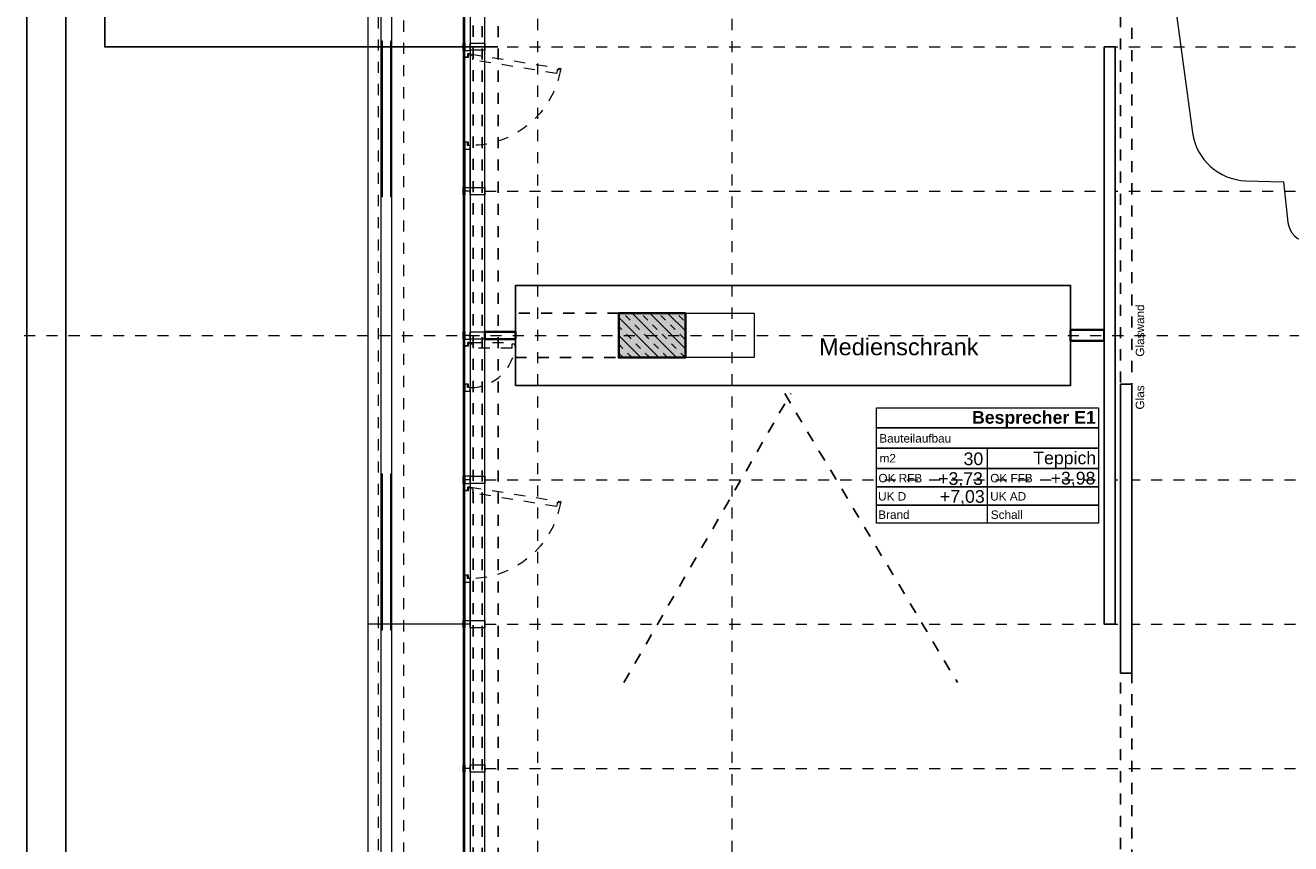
# Model space of a CAD drawing. Header units: metres. Extents: x -13 to 93, y -119 to 25.
# Tile 115 of 256: x -4.62 to 6.78, y -69.63 to -62.26. Entities that reach past the tile are written whole.
import ezdxf
from ezdxf.enums import TextEntityAlignment as Align

# ---------------------------------------------------------------- set-up
doc = ezdxf.new("R2010")
doc.units = ezdxf.units.M
doc.header["$LTSCALE"] = 0.00508
doc.header["$PDMODE"] = 1
doc.header["$PDSIZE"] = -2
for name, pattern in [('STYLE_05', [0.19684, 0.069505, -0.127335]), ('STYLE_06', [1.0537, 0.590515, -0.19684, 0.069505, -0.19684]), ('STYLE_11', [0.393677, 0.196838, -0.196838]), ('STYLE_14', [0.250778, 0.07164, -0.179138])]:
    doc.linetypes.add(name, pattern=pattern)
doc.layers.get('0').update_dxf_attribs({"lineweight": 18})
for name, color, linetype, lineweight in [('3-3-0 AW Fassade', 7, 'Continuous', 18), ('3-3-4 AFenster', 7, 'Continuous', 25), ('3-3-8 Sonnenschutz', 7, 'Continuous', 18), ('3-4-0-2 IW GK', 7, 'Continuous', 35), ('3-4-0-3 IW Glas', 7, 'Continuous', 25), ('3-4-3-1 IStützenBeton', 7, 'Continuous', 35), ('3-4-4 ITüren', 7, 'Continuous', 25), ('3-4-9 WSonstiges VED', 7, 'STYLE_11', 25), ('3-5-1-2 DeckenSprung VED', 7, 'STYLE_11', 25), ('3-5-9 DeckenSonstig VED', 7, 'STYLE_11', 25), ('3-7-1 Allg.Einbauten', 7, 'Continuous', 25), ('Ans-Kante', 7, 'Continuous', 18), ('Bemaßung', 7, 'Continuous', 18), ('Plan-Achse', 1, 'STYLE_06', 18), ('Plan-Achsen-Fassade', 1, 'STYLE_06', 18), ('Plan-Raumstempel', 7, 'Continuous', 13), ('Plan-Text', 7, 'Continuous', 13), ('Plan-Text-Hinweis', 7, 'Continuous', 13)]:
    doc.layers.add(name, color=color, linetype=linetype, lineweight=lineweight)
doc.layers.get('0').freeze()
doc.styles.add('Arial', font='ARIAL.TTF')
doc.styles.add('Arial (bold)', font='ARIALBD.TTF')
doc.dimstyles.new('MTZ_200', dxfattribs={"dimtxt": 0.075762, "dimasz": 0.000706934, "dimexe": 0.001, "dimexo": 0.003, "dimgap": 0.0001, "dimtad": 1, "dimdec": 4, "dimzin": 11, "dimtxsty": 'Arial', "dimblk": 'VW_SLASH', "dimcen": 0, "dimdle": 0.001, "dimazin": 0, "dimtfac": 1, "dimtdec": 4, "dimtix": 1, "dimtmove": 0, "dimatfit": 0, "dimldrblk": 'VW_FILLEDARROW', "dimfxl": 0, "dimfrac": 2, "dimtolj": 1, "dimtzin": 11, "dimarcsym": 0})

# ---------------------------------------------------------------- blocks, each defined once
blk = doc.blocks.new('S_Profil_Fassade_Büro')
at = {"layer": '3-3-0 AW Fassade', "color": 7}
blk.add_line((-0.132, 0), (-0.195, 0), dxfattribs=at)
for points in [[(-0.195, 0.0325), (-0.182, 0.0325), (-0.182, -0.0325), (-0.195, -0.0325)], [(-0.132, 0.0325), (0, 0.0325), (0, -0.0325), (-0.132, -0.0325)]]:
    blk.add_lwpolyline(points, close=True, dxfattribs=at)
blk = doc.blocks.new('S_Fenster_GR_Feld')
at = {"layer": '3-3-0 AW Fassade', "color": 7}
blk.add_lwpolyline([(-0.05, 1.268), (0, 1.268), (0, 0.922), (-0.05, 0.922)], close=True, dxfattribs=at)
at = {"color": 7}
blk.add_wipeout([(-0.05, 0.095), (-0.025, 0.095), (-0.015, 0.095), (-0.015, 0.065), (0, 0.065), (0, 0.89), (-0.015, 0.89), (-0.015, 0.86), (-0.025, 0.86), (-0.05, 0.86)], dxfattribs=at).dxf.layer = '3-3-0 AW Fassade'
at = {"layer": '3-3-0 AW Fassade', "color": 7}
blk.add_lwpolyline([(-0.05, 0.095), (-0.025, 0.095), (-0.015, 0.095), (-0.015, 0.065), (0, 0.065), (0, 0.89), (-0.015, 0.89), (-0.015, 0.86), (-0.025, 0.86), (-0.05, 0.86)], close=True, dxfattribs=at)
at = {"color": 7}
for points in [[(-0.025, 0.86), (-0.05, 0.86), (-0.05, 0.922), (0, 0.922), (0, 0.89), (-0.025, 0.89)], [(-0.025, 0.095), (-0.05, 0.095), (-0.05, 0.033), (0, 0.033), (0, 0.065), (-0.025, 0.065)]]:
    blk.add_wipeout(points, dxfattribs=at).dxf.layer = '3-3-0 AW Fassade'
at = {"layer": '3-3-0 AW Fassade', "color": 7}
for points in [[(-0.025, 0.86), (-0.05, 0.86), (-0.05, 0.922), (0, 0.922), (0, 0.89), (-0.025, 0.89)], [(-0.025, 0.095), (-0.05, 0.095), (-0.05, 0.033), (0, 0.033), (0, 0.065), (-0.025, 0.065)]]:
    blk.add_lwpolyline(points, close=True, dxfattribs=at)
at = {"layer": '3-3-0 AW Fassade', "color": 7, "linetype": 'STYLE_05'}
blk.add_lwpolyline([(0.022, 0.119), (0.026, 0.094), (0.027, 0.085), (-0.002, 0.08), (0, 0.065), (0.815, 0.196), (0.812, 0.211), (0.783, 0.206), (0.781, 0.216), (0.777, 0.241)], close=True, dxfattribs=at)
at = {"layer": '3-3-0 AW Fassade', "color": 7, "linetype": 'STYLE_05', "lineweight": 18}
blk.add_arc((0, 0.065), 0.825, 10.1831, 90, dxfattribs=at)
blk = doc.blocks.new('*U468')
at = {"layer": 'Ans-Kante', "color": 7, "linetype": 'Continuous'}
blk.add_line((10.884, -50.404), (10.884, -76.234), dxfattribs=at)
blk = doc.blocks.new('*U507')
at = {"layer": 'Ans-Kante', "color": 8, "linetype": 'Continuous'}
for p, q in [((11.005, -76.154), (11.005, -50.484)), ((11.098, -50.484), (11.098, -76.154))]:
    blk.add_line(p, q, dxfattribs=at)
blk = doc.blocks.new('Stütze 40_60')
at = {"layer": '3-4-3-1 IStützenBeton', "linetype": 'Continuous', "lineweight": 0}
blk.add_hatch(color=255, dxfattribs=at).paths.add_polyline_path([(-0.3, 0.2), (0.3, 0.2), (0.3, -0.2), (-0.3, -0.2)])
at = {"layer": '3-4-3-1 IStützenBeton', "linetype": 'Continuous', "lineweight": 13}
h = blk.add_hatch(dxfattribs=at)
h.set_pattern_fill('STAHLBETON_1_50', style=0, pattern_type=2)
h.set_pattern_definition([(45, (0, 0), (0.16, 0), []), (45, (0.08, 0), (0.16, 0), [0.06, -0.06])])
h.paths.add_polyline_path([(-0.3, 0.2), (0.3, 0.2), (0.3, -0.2), (-0.3, -0.2)])
at = {"layer": '3-4-3-1 IStützenBeton'}
blk.add_lwpolyline([(-0.3, 0.2), (0.3, 0.2), (0.3, -0.2), (-0.3, -0.2)], close=True, dxfattribs=at)
blk = doc.blocks.new('S_Raumstempel')
at = {"layer": 'Plan-Raumstempel'}
blk.add_line((0, -0.511), (0, 0.164), dxfattribs=at)
for points in [[(-1, 0.529), (1, 0.529), (1, 0.347), (-1, 0.347)], [(-1, 0.347), (1, 0.347), (1, 0.164), (-1, 0.164)], [(-1, 0.164), (1, 0.164), (1, -0.018), (-1, -0.018)], [(-1, -0.018), (1, -0.018), (1, -0.183), (-1, -0.183)], [(-1, -0.183), (1, -0.183), (1, -0.347), (-1, -0.347)], [(-1, -0.347), (1, -0.347), (1, -0.511), (-1, -0.511)]]:
    blk.add_lwpolyline(points, close=True, dxfattribs=at)
at = {"layer": 'Plan-Raumstempel', "attachment_point": 1, "style": 'Arial'}
for s, insert, char_height, line_spacing_factor in [('{\\C7;\\l }', (-0.594, 0.408), 0.1136, 0.966806), ('{\\C7;\\lBauteilaufbau}', (-0.973, 0.291), 0.07576, 0.970546), ('{\\C7;\\l m2}', (-1, 0.112), 0.07576, 0.970546), ('{\\C7;\\lOK RFB}', (-0.981, -0.067), 0.07576, 0.970546), ('{\\C7;\\lOK FFB}', (0.026, -0.067), 0.07576, 0.970546), ('{\\C7;\\lUK D}', (-0.984, -0.231), 0.07576, 0.970546), ('{\\C7;\\lUK AD}', (0.026, -0.231), 0.07576, 0.970546), ('{\\C7;\\lBrand}', (-0.983, -0.396), 0.07576, 0.970546), ('{\\C7;\\lSchall}', (0.031, -0.396), 0.07576, 0.970546)]:
    blk.add_mtext(s, dxfattribs=dict(at, insert=insert, char_height=char_height, line_spacing_factor=line_spacing_factor))
at = {"layer": 'Plan-Raumstempel', "style": 'Arial (bold)'}
blk.add_attdef('Raumnummer', text='', height=0.114, dxfattribs=at).set_placement((-0.979, 0.495), align=Align.TOP_LEFT)
at = {"layer": 'Plan-Raumstempel'}
for tag, style, p in [('Raumbezeichnung', 'Arial (bold)', (0.977, 0.499)), ('Bauteilaufbau', 'Arial', (0.977, 0.305)), ('m2', 'Arial', (-0.037, 0.126)), ('Belag', 'Arial', (0.98, 0.134)), ('OK_RFB', 'Arial', (-0.04, -0.052)), ('OK_FFB', 'Arial', (0.973, -0.048)), ('UK_RD', 'Arial', (-0.024, -0.213)), ('UK_FD', 'Arial', (0.971, -0.213)), ('Brand', 'Arial', (-0.028, -0.375)), ('Schall', 'Arial', (0.971, -0.377))]:
    blk.add_attdef(tag, text='', height=0.114, dxfattribs=dict(at, style=style)).set_placement(p, align=Align.TOP_RIGHT)
blk = doc.blocks.new('VW_SLASH')
at = {"color": 0, "linetype": 'ByBlock', "lineweight": -2}
blk.add_line((0, 0), (-1, 0), dxfattribs=at)
at = {"color": 0, "linetype": 'ByBlock', "lineweight": 20}
blk.add_line((0, 0), (0, 0), dxfattribs=at)
blk = doc.blocks.new('*D818')
at = {"layer": 'Bemaßung', "color": 0, "lineweight": -2}
for p, q in [((-2.003, 0.325), (-5.301, 0.325)), ((-5.3, 0.324), (-5.3, -112.074)), ((-1.693, -112.075), (-5.301, -112.075))]:
    blk.add_line(p, q, dxfattribs=at)
at = {"layer": 'Defpoints', "color": 0, "lineweight": 0}
for p in [(-2, 0.325), (-5.3, -112.075), (-1.69, -112.075)]:
    blk.add_point(p, dxfattribs=at)
at = {"layer": 'Bemaßung', "color": 0, "lineweight": -2, "xscale": 0.00070693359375, "yscale": 0.00070693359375, "zscale": 0.00070693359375}
for p, rotation in [((-5.3, 0.325), 90), ((-5.3, -112.075), 270)]:
    blk.add_blockref('VW_SLASH', p, dxfattribs=dict(at, rotation=rotation))
at = {"layer": 'Bemaßung', "color": 0, "insert": (-5.311, -55.875), "char_height": 0.00227, "attachment_point": 5, "rotation": 90, "style": 'Arial'}
blk.add_mtext('\\A1;5620m', dxfattribs=at)
blk = doc.blocks.new('VW_FILLEDARROW')
at = {"color": 0, "lineweight": -2}
blk.add_solid([(0, 0), (0, 0), (0, 0)], dxfattribs=at)
blk = doc.blocks.new('*D839')
at = {"layer": 'Bemaßung', "color": 0, "lineweight": -2}
for p, q in [((0.267, -57.665), (-4.251, -57.665)), ((-4.25, -57.666), (-4.25, -82.834)), ((0.267, -82.835), (-4.251, -82.835))]:
    blk.add_line(p, q, dxfattribs=at)
at = {"layer": 'Defpoints', "color": 0, "lineweight": 0}
for p in [(0.27, -57.665), (-4.25, -82.835), (0.27, -82.835)]:
    blk.add_point(p, dxfattribs=at)
at = {"layer": 'Bemaßung', "color": 0, "lineweight": -2, "xscale": 0.00070693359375, "yscale": 0.00070693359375, "zscale": 0.00070693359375}
for p, rotation in [((-4.25, -57.665), 90), ((-4.25, -82.835), 270)]:
    blk.add_blockref('VW_SLASH', p, dxfattribs=dict(at, rotation=rotation))
at = {"layer": 'Bemaßung', "color": 0, "insert": (-4.256, -70.25), "char_height": 0.00227, "attachment_point": 5, "rotation": 90, "style": 'Arial'}
blk.add_mtext('\\A1;1258,5m', dxfattribs=at)
blk = doc.blocks.new('*D851')
at = {"layer": 'Bemaßung', "color": 0, "lineweight": -2}
for p, q in [((-0.393, -57.665), (-4.601, -57.665)), ((-4.6, -82.834), (-4.6, -57.666)), ((-0.393, -82.835), (-4.601, -82.835))]:
    blk.add_line(p, q, dxfattribs=at)
at = {"layer": 'Defpoints', "color": 0, "lineweight": 0}
for p in [(-4.6, -57.665), (-0.39, -57.665), (-0.39, -82.835)]:
    blk.add_point(p, dxfattribs=at)
at = {"layer": 'Bemaßung', "color": 0, "lineweight": -2, "xscale": 0.00070693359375, "yscale": 0.00070693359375, "zscale": 0.00070693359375}
for p, rotation in [((-4.6, -57.665), 90), ((-4.6, -82.835), 270)]:
    blk.add_blockref('VW_SLASH', p, dxfattribs=dict(at, rotation=rotation))
at = {"layer": 'Bemaßung', "color": 0, "insert": (-4.606, -70.25), "char_height": 0.00227, "attachment_point": 5, "rotation": 90, "style": 'Arial'}
blk.add_mtext('\\A1;1258,5m', dxfattribs=at)
blk = doc.blocks.new('*D866')
at = {"layer": 'Bemaßung', "color": 0, "lineweight": -2}
for p, q in [((-0.358, -61.15), (-3.901, -61.15)), ((-3.9, -62.449), (-3.9, -61.151)), ((-0.358, -62.45), (-3.901, -62.45))]:
    blk.add_line(p, q, dxfattribs=at)
at = {"layer": 'Defpoints', "color": 0, "lineweight": 0}
for p in [(-3.9, -61.15), (-0.355, -61.15), (-0.355, -62.45)]:
    blk.add_point(p, dxfattribs=at)
at = {"layer": 'Bemaßung', "color": 0, "lineweight": -2, "xscale": 0.00070693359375, "yscale": 0.00070693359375, "zscale": 0.00070693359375}
for p, rotation in [((-3.9, -61.15), 90), ((-3.9, -62.45), 270)]:
    blk.add_blockref('VW_SLASH', p, dxfattribs=dict(at, rotation=rotation))
at = {"layer": 'Bemaßung', "color": 0, "insert": (-3.906, -61.8), "char_height": 0.00227, "attachment_point": 5, "rotation": 90, "style": 'Arial'}
blk.add_mtext('\\A1;65m', dxfattribs=at)
blk = doc.blocks.new('*D915')
at = {"layer": 'Bemaßung', "color": 0, "lineweight": -2}
for p, q in [((-0.393, -57.665), (-4.601, -57.665)), ((-4.6, -82.834), (-4.6, -57.666)), ((-0.393, -82.835), (-4.601, -82.835))]:
    blk.add_line(p, q, dxfattribs=at)
at = {"layer": 'Defpoints', "color": 0, "lineweight": 0}
for p in [(-4.6, -57.665), (-0.39, -57.665), (-0.39, -82.835)]:
    blk.add_point(p, dxfattribs=at)
at = {"layer": 'Bemaßung', "color": 0, "lineweight": -2, "xscale": 0.00070693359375, "yscale": 0.00070693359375, "zscale": 0.00070693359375}
for p, rotation in [((-4.6, -57.665), 90), ((-4.6, -82.835), 270)]:
    blk.add_blockref('VW_SLASH', p, dxfattribs=dict(at, rotation=rotation))
at = {"layer": 'Bemaßung', "color": 0, "insert": (-4.606, -70.25), "char_height": 0.00227, "attachment_point": 5, "rotation": 90, "style": 'Arial'}
blk.add_mtext('\\A1;1258,5m', dxfattribs=at)
blk = doc.blocks.new('*D969')
at = {"layer": 'Bemaßung', "color": 0, "lineweight": -2}
for p, q in [((-0.393, -57.665), (-4.601, -57.665)), ((-4.6, -82.834), (-4.6, -57.666)), ((-0.393, -82.835), (-4.601, -82.835))]:
    blk.add_line(p, q, dxfattribs=at)
at = {"layer": 'Defpoints', "color": 0, "lineweight": 0}
for p in [(-4.6, -57.665), (-0.39, -57.665), (-0.39, -82.835)]:
    blk.add_point(p, dxfattribs=at)
at = {"layer": 'Bemaßung', "color": 0, "lineweight": -2, "xscale": 0.00070693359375, "yscale": 0.00070693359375, "zscale": 0.00070693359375}
for p, rotation in [((-4.6, -57.665), 90), ((-4.6, -82.835), 270)]:
    blk.add_blockref('VW_SLASH', p, dxfattribs=dict(at, rotation=rotation))
at = {"layer": 'Bemaßung', "color": 0, "insert": (-4.606, -70.25), "char_height": 0.00227, "attachment_point": 5, "rotation": 90, "style": 'Arial'}
blk.add_mtext('\\A1;1258,5m', dxfattribs=at)
blk = doc.blocks.new('*D1020')
at = {"layer": 'Bemaßung', "color": 0, "lineweight": -2}
for p, q in [((-0.393, -57.665), (-4.601, -57.665)), ((-4.6, -82.834), (-4.6, -57.666)), ((-0.393, -82.835), (-4.601, -82.835))]:
    blk.add_line(p, q, dxfattribs=at)
at = {"layer": 'Defpoints', "color": 0, "lineweight": 0}
for p in [(-4.6, -57.665), (-0.39, -57.665), (-0.39, -82.835)]:
    blk.add_point(p, dxfattribs=at)
at = {"layer": 'Bemaßung', "color": 0, "lineweight": -2, "xscale": 0.00070693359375, "yscale": 0.00070693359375, "zscale": 0.00070693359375}
for p, rotation in [((-4.6, -57.665), 90), ((-4.6, -82.835), 270)]:
    blk.add_blockref('VW_SLASH', p, dxfattribs=dict(at, rotation=rotation))
at = {"layer": 'Bemaßung', "color": 0, "insert": (-4.606, -70.25), "char_height": 0.00227, "attachment_point": 5, "rotation": 90, "style": 'Arial'}
blk.add_mtext('\\A1;1258,5m', dxfattribs=at)
blk = doc.blocks.new('*D1072')
at = {"layer": 'Bemaßung', "color": 0, "lineweight": -2}
for p, q in [((-0.393, -57.665), (-4.601, -57.665)), ((-4.6, -82.834), (-4.6, -57.666)), ((-0.393, -82.835), (-4.601, -82.835))]:
    blk.add_line(p, q, dxfattribs=at)
at = {"layer": 'Defpoints', "color": 0, "lineweight": 0}
for p in [(-4.6, -57.665), (-0.39, -57.665), (-0.39, -82.835)]:
    blk.add_point(p, dxfattribs=at)
at = {"layer": 'Bemaßung', "color": 0, "lineweight": -2, "xscale": 0.00070693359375, "yscale": 0.00070693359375, "zscale": 0.00070693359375}
for p, rotation in [((-4.6, -57.665), 90), ((-4.6, -82.835), 270)]:
    blk.add_blockref('VW_SLASH', p, dxfattribs=dict(at, rotation=rotation))
at = {"layer": 'Bemaßung', "color": 0, "insert": (-4.606, -70.25), "char_height": 0.00227, "attachment_point": 5, "rotation": 90, "style": 'Arial'}
blk.add_mtext('\\A1;1258,5m', dxfattribs=at)
blk = doc.blocks.new('*D1125')
at = {"layer": 'Bemaßung', "color": 0, "lineweight": -2}
for p, q in [((-0.393, -57.665), (-4.601, -57.665)), ((-4.6, -82.834), (-4.6, -57.666)), ((-0.393, -82.835), (-4.601, -82.835))]:
    blk.add_line(p, q, dxfattribs=at)
at = {"layer": 'Defpoints', "color": 0, "lineweight": 0}
for p in [(-4.6, -57.665), (-0.39, -57.665), (-0.39, -82.835)]:
    blk.add_point(p, dxfattribs=at)
at = {"layer": 'Bemaßung', "color": 0, "lineweight": -2, "xscale": 0.00070693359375, "yscale": 0.00070693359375, "zscale": 0.00070693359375}
for p, rotation in [((-4.6, -57.665), 90), ((-4.6, -82.835), 270)]:
    blk.add_blockref('VW_SLASH', p, dxfattribs=dict(at, rotation=rotation))
at = {"layer": 'Bemaßung', "color": 0, "insert": (-4.606, -70.25), "char_height": 0.00227, "attachment_point": 5, "rotation": 90, "style": 'Arial'}
blk.add_mtext('\\A1;1258,5m', dxfattribs=at)
blk = doc.blocks.new('*D1213')
at = {"layer": 'Bemaßung', "color": 0, "lineweight": -2}
for p, q in [((-0.863, -57.335), (-4.951, -57.335)), ((-4.95, -83.164), (-4.95, -57.336)), ((-0.863, -83.165), (-4.951, -83.165))]:
    blk.add_line(p, q, dxfattribs=at)
at = {"layer": 'Defpoints', "color": 0, "lineweight": 0}
for p in [(-4.95, -57.335), (-0.86, -57.335), (-0.86, -83.165)]:
    blk.add_point(p, dxfattribs=at)
at = {"layer": 'Bemaßung', "color": 0, "lineweight": -2, "xscale": 0.00070693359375, "yscale": 0.00070693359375, "zscale": 0.00070693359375}
for p, rotation in [((-4.95, -57.335), 90), ((-4.95, -83.165), 270)]:
    blk.add_blockref('VW_SLASH', p, dxfattribs=dict(at, rotation=rotation))
at = {"layer": 'Bemaßung', "color": 0, "insert": (-4.956, -70.25), "char_height": 0.00227, "attachment_point": 5, "rotation": 90, "style": 'Arial'}
blk.add_mtext('\\A1;1291,5m', dxfattribs=at)
blk = doc.blocks.new('S_Fenster_GR_Feld_klein')
at = {"layer": '3-3-0 AW Fassade', "color": 7}
blk.add_lwpolyline([(-0.05, 1.2675), (0, 1.2675), (0, 0.9225), (-0.05, 0.9225)], close=True, dxfattribs=at)
at = {"color": 7}
blk.add_wipeout([(-0.025, 0.86), (-0.05, 0.86), (-0.05, 0.7975), (0, 0.7975), (0, 0.83), (-0.025, 0.83)], dxfattribs=at).dxf.layer = '3-3-0 AW Fassade'
at = {"layer": '3-3-0 AW Fassade', "color": 7}
blk.add_lwpolyline([(-0.025, 0.86), (-0.05, 0.86), (-0.05, 0.7975), (0, 0.7975), (0, 0.83), (-0.025, 0.83)], close=True, dxfattribs=at)
at = {"layer": '3-3-0 AW Fassade', "color": 7, "linetype": 'STYLE_05', "lineweight": 18}
blk.add_arc((0, 1.235), 0.405, 270, 357.8789, dxfattribs=at)
at = {"color": 7}
blk.add_wipeout([(-0.05, 1.205), (-0.015, 1.205), (-0.015, 1.235), (0, 1.235), (0, 0.83), (-0.015, 0.83), (-0.015, 0.86), (-0.05, 0.86)], dxfattribs=at).dxf.layer = '3-3-0 AW Fassade'
at = {"layer": '3-3-0 AW Fassade', "color": 7}
blk.add_lwpolyline([(-0.05, 1.205), (-0.015, 1.205), (-0.015, 1.235), (0, 1.235), (0, 0.83), (-0.015, 0.83), (-0.015, 0.86), (-0.05, 0.86)], close=True, dxfattribs=at)
at = {"color": 7}
blk.add_wipeout([(-0.025, 1.205), (-0.05, 1.205), (-0.05, 1.2675), (0, 1.2675), (0, 1.235), (-0.025, 1.235)], dxfattribs=at).dxf.layer = '3-3-0 AW Fassade'
at = {"color": 7, "lineweight": 18}
blk.add_wipeout([(-0.05, 0.7975), (0, 0.7975), (0, 0.0325), (-0.05, 0.0325)], dxfattribs=at).dxf.layer = '3-3-0 AW Fassade'
at = {"layer": '3-3-0 AW Fassade', "color": 7}
blk.add_lwpolyline([(-0.025, 1.205), (-0.05, 1.205), (-0.05, 1.2675), (0, 1.2675), (0, 1.235), (-0.025, 1.235)], close=True, dxfattribs=at)
at = {"layer": '3-3-0 AW Fassade', "color": 7, "linetype": 'STYLE_05'}
blk.add_lwpolyline([(0.03, 1.185), (0.03, 1.22), (0, 1.22), (0, 1.235), (0.405, 1.235), (0.405, 1.22), (0.375, 1.22), (0.375, 1.185)], close=True, dxfattribs=at)
at = {"layer": '3-3-0 AW Fassade', "color": 7, "lineweight": 18}
blk.add_lwpolyline([(-0.05, 0.7975), (0, 0.7975), (0, 0.0325), (-0.05, 0.0325)], close=True, dxfattribs=at)

msp = doc.modelspace()

# ---------------------------------------------------------------- hatches: boundary and pattern name
at = {"layer": '3-3-8 Sonnenschutz', "linetype": 'Continuous', "lineweight": 0}
for color, points in [(21, [(-1.409, -62.4), (-1.409, -63.8), (-1.399, -63.8), (-1.399, -62.4)]), (41, [(-1.326, -62.4), (-1.326, -63.8), (-1.316, -63.8), (-1.316, -62.4)]), (21, [(-1.409, -66.3), (-1.409, -67.7), (-1.399, -67.7), (-1.399, -66.3)]), (41, [(-1.326, -66.3), (-1.326, -67.7), (-1.316, -67.7), (-1.316, -66.3)])]:
    msp.add_hatch(color=color, dxfattribs=at).paths.add_polyline_path(points)

# ---------------------------------------------------------------- linework, layer by layer
at = {"layer": '3-3-0 AW Fassade'}
msp.add_lwpolyline([(-0.657, -57.665), (-0.607, -57.665), (-0.607, -82.835), (-0.657, -82.835)], close=True, dxfattribs=at)
at = {"layer": '3-3-8 Sonnenschutz', "color": 7, "linetype": 'Continuous', "lineweight": 18}
for points in [[(-1.409, -62.4), (-1.409, -63.8), (-1.399, -63.8), (-1.399, -62.4)], [(-1.326, -62.4), (-1.326, -63.8), (-1.316, -63.8), (-1.316, -62.4)], [(-1.409, -66.3), (-1.409, -67.7), (-1.399, -67.7), (-1.399, -66.3)], [(-1.326, -66.3), (-1.326, -67.7), (-1.316, -67.7), (-1.316, -66.3)]]:
    msp.add_lwpolyline(points, close=True, dxfattribs=at)
at = {"layer": '3-4-9 WSonstiges VED'}
msp.add_lwpolyline([(5.24999969, -57.68001843), (5.34999969, -57.68001843), (5.34999969, -82.875), (5.24999969, -82.875)], close=True, dxfattribs=at)
at = {"layer": '3-7-1 Allg.Einbauten', "color": 7, "linetype": 'STYLE_05', "lineweight": 25}
for p, q in [((0.77609414, -68.17632557), (2.27837319, -65.57430193)), ((2.22566164, -65.57430193), (3.78065224, -68.17632557))]:
    msp.add_line(p, q, dxfattribs=at)
at = {"layer": 'Ans-Kante', "color": 8, "linetype": 'Continuous'}
msp.add_line((-0.67, -57.76), (-0.67, -82.8), dxfattribs=at)
at = {"layer": 'Ans-Kante', "color": 8}
for p, q in [((-1.409, -62.45), (-1.53, -62.45)), ((-1.326, -62.45), (-1.389, -62.45)), ((-1.409, -67.65), (-1.53, -67.65)), ((-1.326, -67.65), (-1.399, -67.65))]:
    msp.add_line(p, q, dxfattribs=at)
at = {"layer": 'Ans-Kante', "linetype": 'STYLE_14'}
msp.add_lwpolyline([(-1.434, -57.415), (-1.209, -57.415), (-1.209, -83.085), (-1.434, -83.085)], close=True, dxfattribs=at)
at = {"layer": 'Plan-Achsen-Fassade', "color": 9}
for p, q in [((-0.475, -62.45), (13.475, -62.45)), ((-0.475, -63.75), (13.475, -63.75)), ((-0.475, -66.35), (13.475, -66.35)), ((-0.475, -67.65), (13.475, -67.65)), ((-0.475, -68.95), (13.475, -68.95))]:
    msp.add_line(p, q, dxfattribs=at)
at = {"layer": 'Plan-Text-Hinweis', "color": 6, "lineweight": 13, "flags": 128}
msp.add_lwpolyline([(7.49888896, -57.95348484, 0.5052957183), (6.69568753, -58.00792784), (6.04626807, -59.02700871, 0.2161199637), (5.98795899, -59.43582318), (6.27227701, -60.40981421), (5.78923338, -60.86183625, 0.243124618), (5.63544753, -61.29442514), (5.89847577, -63.2247447, 0.3665242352), (6.37885392, -63.65701141), (6.71612834, -63.66716371), (6.75730429, -64.03198538, 0.3535290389), (6.93610928, -64.20843758)], format="xyb", dxfattribs=at)

# ---------------------------------------------------------------- block references
at = {"layer": '3-3-0 AW Fassade', "color": 7}
for p in [(-0.475, -62.45), (-0.475, -63.75), (-0.475, -66.35), (-0.475, -67.65), (-0.475, -68.95)]:
    msp.add_blockref('S_Profil_Fassade_Büro', p, dxfattribs=at)
at = {"layer": 'Ans-Kante', "color": 8}
msp.add_blockref('*U507', (-12.41363701, -6.93135892), dxfattribs=at)

# ---------------------------------------------------------------- texts
at = {"layer": 'Plan-Text', "insert": (2.53447012, -65.07713938), "char_height": 0.1515245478, "attachment_point": 1, "line_spacing_factor": 0.967741, "style": 'Arial'}
msp.add_mtext('{\\C7;\\lMedienschrank}', dxfattribs=at)
at = {"layer": 'Plan-Text-Hinweis', "insert": (5.38639926, -65.24129354), "char_height": 0.0757622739, "attachment_point": 1, "rotation": 90, "line_spacing_factor": 0.967741, "style": 'Arial'}
msp.add_mtext('{\\C7;\\lGlaswand}', dxfattribs=at)

# ---------------------------------------------------------------- dimensions: what is measured, and where the dimension line sits
at = {"layer": 'Bemaßung'}
for base, p1, p2, override, picture, middle in [((-5.3, -112.075), (-2, 0.325), (-1.69, -112.075), {"dimtxt": 0.002273, "dimgap": 0.01, "dimdec": 3, "dimlfac": 50, "dimpost": '<>m', "dimtxsty": 'Arial', "dimtmove": 2}, '*D818', (-5.31116047, -55.875)), ((-4.95, -57.335), (-0.86, -83.165), (-0.86, -57.335), {"dimtxt": 0.002273, "dimgap": 0.005, "dimdec": 8, "dimlfac": 50, "dimpost": '<>m', "dimtxsty": 'Arial', "dimtmove": 2}, '*D1213', (-4.9563658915, -70.25))]:
    dim = msp.add_linear_dim(base=base, p1=p1, p2=p2, angle=90, dimstyle='MTZ_200', override=override, dxfattribs=at)
    dim.commit()
    dim.dimension.update_dxf_attribs({"geometry": picture, "text_midpoint": middle})

# ---------------------------------------------------------------- wipeouts: each hides what was drawn before it
at = {"lineweight": 5}
msp.add_wipeout([(-0.475, -65.0825), (-0.475, -65.0175), (-0.2, -65.0175), (-0.2, -65.0825)], dxfattribs=at).dxf.layer = '3-4-0-2 IW GK'
msp.add_wipeout([(4.80000017, -65.09997763), (5.10154937, -65.09995635), (5.1015492, -64.99995635), (4.8, -64.99997763)]).dxf.layer = '3-4-0-2 IW GK'

# ---------------------------------------------------------------- next in the draw order: linework, layer by layer
at = {"layer": '3-4-0-2 IW GK'}
for p, q in [((-0.475, -65.0175), (-0.2, -65.0175)), ((-0.475, -65.0825), (-0.475, -65.0175)), ((-0.2, -65.0825), (-0.2, -65.0175)), ((-0.475, -65.0825), (-0.2, -65.0825))]:
    msp.add_line(p, q, dxfattribs=at)
msp.add_lwpolyline([(4.80000017, -65.09997763), (5.10154937, -65.09995635), (5.1015492, -64.99995635), (4.8, -64.99997763)], close=True, dxfattribs=at)
at = {"layer": '3-4-9 WSonstiges VED'}
msp.add_lwpolyline([(0.73, -64.85), (-0.2, -64.85), (-0.2, -65.25), (0.73, -65.25)], dxfattribs=at)
at = {"layer": '3-7-1 Allg.Einbauten'}
msp.add_lwpolyline([(-0.20005401, -65.49999645), (4.8, -65.49999645), (4.8, -65.31999645), (4.8, -64.59999645), (-0.20005401, -64.59999645)], close=True, dxfattribs=at)
at = {"layer": 'Ans-Kante', "color": 8, "linetype": 'Continuous'}
msp.add_line((-0.475, -82.8), (-0.475, -57.76), dxfattribs=at)

# ---------------------------------------------------------------- next in the draw order: block references
at = {"layer": '3-3-0 AW Fassade', "color": 7}
msp.add_blockref('S_Profil_Fassade_Büro', (-0.475, -65.05), dxfattribs=at)

# ---------------------------------------------------------------- next in the draw order: wipeouts: each hides what was drawn before it
msp.add_wipeout([(5.25, -65.49), (5.35, -65.49), (5.35, -68.09), (5.25, -68.09)]).dxf.layer = '3-4-4 ITüren'

# ---------------------------------------------------------------- next in the draw order: linework, layer by layer
at = {"layer": '3-4-4 ITüren'}
msp.add_lwpolyline([(5.25, -65.49), (5.35, -65.49), (5.35, -68.09), (5.25, -68.09)], close=True, dxfattribs=at)

# ---------------------------------------------------------------- next in the draw order: block references
at = {"layer": '3-3-0 AW Fassade', "color": 7, "xscale": -1, "rotation": 180}
for p in [(-0.607, -62.45), (-0.607, -66.35)]:
    msp.add_blockref('S_Fenster_GR_Feld', p, dxfattribs=at)

# ---------------------------------------------------------------- next in the draw order: texts
at = {"layer": 'Plan-Text-Hinweis', "insert": (5.38639926, -65.71729164), "char_height": 0.0757622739, "attachment_point": 1, "rotation": 90, "line_spacing_factor": 0.967741, "style": 'Arial'}
msp.add_mtext('{\\C7;\\lGlas}', dxfattribs=at)

# ---------------------------------------------------------------- next in the draw order: wipeouts: each hides what was drawn before it
msp.add_wipeout([(1.33, -64.85), (1.95, -64.85), (1.95, -65.25), (1.33, -65.25)]).dxf.layer = 'Ans-Kante'

# ---------------------------------------------------------------- next in the draw order: linework, layer by layer
at = {"layer": '3-5-1-2 DeckenSprung VED', "color": 7, "linetype": 'STYLE_11'}
msp.add_line((-0.355, -57.665), (-0.355, -82.835), dxfattribs=at)
at = {"layer": '3-5-9 DeckenSonstig VED', "color": 7, "linetype": 'STYLE_05'}
for p, q in [((-0.58, -57.66), (-0.58, -82.835)), ((-0.5, -57.665), (-0.5, -82.83500009))]:
    msp.add_line(p, q, dxfattribs=at)
at = {"layer": 'Ans-Kante', "color": 8, "linetype": 'Continuous'}
msp.add_line((-0.67, -57.76), (-0.67, -82.8), dxfattribs=at)
at = {"layer": 'Ans-Kante', "color": 8}
for p, q in [((-0.67, -62.45), (-1.3155, -62.45)), ((-0.67, -67.65), (-1.316, -67.65))]:
    msp.add_line(p, q, dxfattribs=at)
at = {"layer": 'Ans-Kante'}
msp.add_lwpolyline([(1.33, -64.85), (1.95, -64.85), (1.95, -65.25), (1.33, -65.25)], dxfattribs=at)
at = {"layer": 'Plan-Achse'}
for p, q in [((0, -118.5), (0, 6.75)), ((1.75, -118.5), (1.75, 6.75))]:
    msp.add_line(p, q, dxfattribs=at)

# ---------------------------------------------------------------- next in the draw order: block references
at = {"layer": '3-4-3-1 IStützenBeton', "color": 7, "xscale": -1}
msp.add_blockref('Stütze 40_60', (1.03, -65.05), dxfattribs=at)
at = {"layer": 'Ans-Kante', "color": 7}
msp.add_blockref('*U468', (-12.41363701, -6.93135892), dxfattribs=at)

# ---------------------------------------------------------------- next in the draw order: dimensions: what is measured, and where the dimension line sits
at = {"layer": 'Bemaßung'}
for base, p1, p2, picture, middle in [((-4.6, -57.665), (-0.39, -82.835), (-0.39, -57.665), '*D851', (-4.6063658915, -70.25)), ((-4.6, -57.665), (-0.39, -82.835), (-0.39, -57.665), '*D915', (-4.6063658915, -70.25)), ((-4.6, -57.665), (-0.39, -82.835), (-0.39, -57.665), '*D969', (-4.6063658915, -70.25)), ((-4.6, -57.665), (-0.39, -82.835), (-0.39, -57.665), '*D1020', (-4.6063658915, -70.25)), ((-4.6, -57.665), (-0.39, -82.835), (-0.39, -57.665), '*D1072', (-4.6063658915, -70.25)), ((-4.6, -57.665), (-0.39, -82.835), (-0.39, -57.665), '*D1125', (-4.6063658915, -70.25)), ((-4.25, -82.835), (0.27, -57.665), (0.27, -82.835), '*D839', (-4.2563658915, -70.25)), ((-3.9, -61.15), (-0.355, -62.45), (-0.355, -61.15), '*D866', (-3.9061604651, -61.8))]:
    dim = msp.add_linear_dim(base=base, p1=p1, p2=p2, angle=90, dimstyle='MTZ_200', override={"dimtxt": 0.002273, "dimgap": 0.005, "dimdec": 8, "dimlfac": 50, "dimpost": '<>m', "dimtxsty": 'Arial', "dimtmove": 2}, dxfattribs=at)
    dim.commit()
    dim.dimension.update_dxf_attribs({"geometry": picture, "text_midpoint": middle})

# ---------------------------------------------------------------- next in the draw order: wipeouts: each hides what was drawn before it
msp.add_wipeout([(5.10154937, -62.45), (5.20154937, -62.45), (5.20154937, -67.65), (5.10154937, -67.65)]).dxf.layer = '3-4-0-3 IW Glas'

# ---------------------------------------------------------------- next in the draw order: linework, layer by layer
at = {"layer": '3-4-0-3 IW Glas'}
msp.add_lwpolyline([(5.10154937, -62.45), (5.20154937, -62.45), (5.20154937, -67.65), (5.10154937, -67.65)], close=True, dxfattribs=at)

# ---------------------------------------------------------------- next in the draw order: block references
at = {"layer": '3-3-4 AFenster', "color": 7}
msp.add_blockref('S_Fenster_GR_Feld_klein', (-0.607, -66.35), dxfattribs=at)
at = {"layer": 'Plan-Raumstempel', "color": 7}
msp.add_blockref('S_Raumstempel', (4.04993359, -66.23011284), dxfattribs=at).add_auto_attribs({'Belag': 'Teppich', 'm2': '30', 'OK_RFB': '+3,73', 'OK_FFB': '+3,98', 'UK_RD': '+7,03', 'Raumbezeichnung': 'Besprecher E1'})

# ---------------------------------------------------------------- next in the draw order: linework, layer by layer
at = {"layer": 'Plan-Achse'}
msp.add_line((-9.42493716, -65.05), (50.475, -65.05), dxfattribs=at)

doc.saveas('drawing.dxf')
